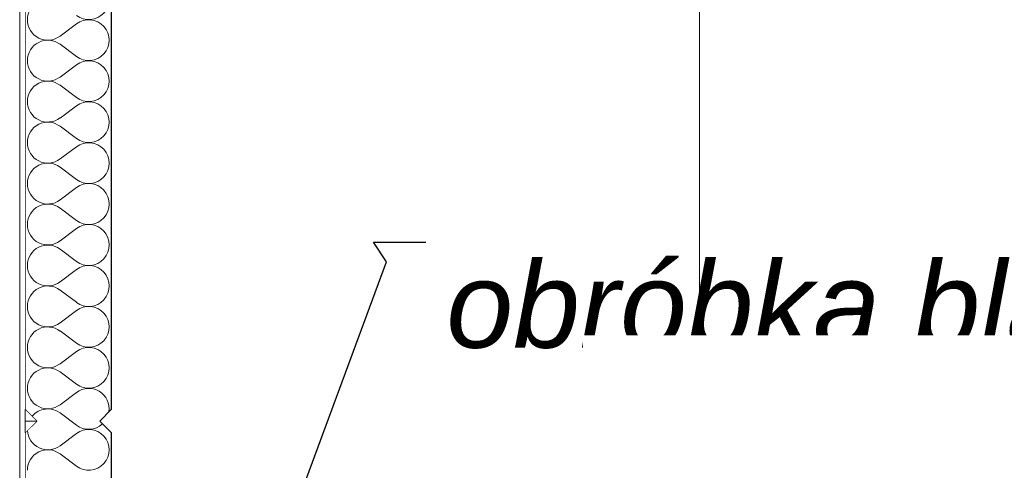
# Model space of a CAD drawing. Header units: millimetres. Extents: x -12989 to 381814, y -50461 to 30884.
# Tile 91 of 111: x 378376 to 380095, y -44746 to -43961. Entities that reach past the tile are written whole.
import ezdxf

# ---------------------------------------------------------------- set-up
doc = ezdxf.new("R2010")
doc.units = ezdxf.units.MM
doc.header["$MEASUREMENT"] = 0
doc.linetypes.add('Wipeout_Contour', pattern=[1000, 0, -1000])
for name, color, linetype in [('AS_Belki.Import IFC', 7, 'Continuous'), ('Nowe_A__SCIANY', 7, 'Continuous'), ('Nowe_A_WYM', 7, 'Continuous')]:
    doc.layers.add(name, color=color, linetype=linetype)
for name, color, linetype, lineweight in [('AS_Belki.Import IFC_Nr_pióra__88', 7, 'Continuous', 13), ('Nowe_A__SCIANY_Nr_pióra__27', 7, 'Continuous', 25), ('Nowe_A__SCIANY_Nr_pióra__87', 7, 'Continuous', 13), ('Nowe_A_OZN_ODNOSNIKI_Nr_pióra__6', 7, 'Continuous', 13), ('Nowe_A_OZN_ODNOSNIKI_Nr_pióra__85', 7, 'Continuous', 13), ('Nowe_A_WYM_Nr_pióra__1', 7, 'Continuous', 13), ('Nowe_A_WYM_Nr_pióra__45', 7, 'Continuous', 15), ('Nowe_A_WYM_Nr_pióra__85', 7, 'Continuous', 13)]:
    doc.layers.add(name, color=color, linetype=linetype, lineweight=lineweight)
doc.layers.add('Nowe_A__SCIANY_Nr_pióra__174', color=7, linetype='Continuous', lineweight=5, true_color=0x6a6a6a)
doc.styles.add('STYL_AUTOMATYCZNY_4', font='arial.ttf')
doc.styles.add('STYL_AUTOMATYCZNY_7', font='arial.ttf')
doc.dimstyles.new('STYL_AUTOMATYCZNY__2', dxfattribs={"dimtxt": 139.999998, "dimasz": 57, "dimexe": 0.18, "dimexo": 0.0625, "dimgap": 0, "dimtad": 1, "dimdec": 0, "dimlfac": 0.1, "dimzin": 0, "dimdsep": 46, "dimtxsty": 'STYL_AUTOMATYCZNY_4', "dimblk": 'ARROWHEAD_6', "dimblk1": 'ARROWHEAD_6', "dimblk2": 'ARROWHEAD_6', "dimcen": 0.09, "dimse1": 1, "dimse2": 1, "dimclrd": 7, "dimclre": 7, "dimclrt": 7, "dimadec": 0, "dimazin": 0, "dimtfac": 1, "dimtdec": 4, "dimtmove": 0, "dimatfit": 3, "dimfxl": 0, "dimtolj": 1, "dimtzin": 0, "dimarcsym": 0})
doc.dimstyles.new('STYL_AUTOMATYCZNY__3', dxfattribs={"dimtxt": 0.18, "dimasz": 91.2, "dimexe": 0.18, "dimexo": 0.0625, "dimgap": 0, "dimtad": 0, "dimtih": 1, "dimtoh": 1, "dimdec": 4, "dimzin": 0, "dimdsep": 46, "dimcen": 0.09, "dimadec": 0, "dimazin": 0, "dimtfac": 1, "dimtdec": 4, "dimtmove": 0, "dimatfit": 3, "dimldrblk": 'ARROWHEAD_5', "dimfxl": 0, "dimtolj": 1, "dimtzin": 0, "dimarcsym": 0})

# ---------------------------------------------------------------- blocks, each defined once
blk = doc.blocks.new('*X11', base_point=(363535.4, -45960.6))
at = {"layer": 'Nowe_A__SCIANY_Nr_pióra__174', "color": 251, "linetype": 'Continuous', "lineweight": 5, "true_color": 0x6a6a6a}
for p, q in [((378474.7, -43967.7), (378446.1, -43989.2)), ((378474.7, -44024.9), (378446.1, -44003.4)), ((378474.7, -44039.2), (378446.1, -44060.6)), ((378474.7, -44096.3), (378446.1, -44074.9)), ((378474.7, -44110.6), (378446.1, -44132)), ((378474.7, -44167.7), (378446.1, -44146.3)), ((378474.7, -44182), (378446.1, -44203.4)), ((378474.7, -44239.2), (378446.1, -44217.7)), ((378474.7, -44253.4), (378446.1, -44274.9)), ((378474.7, -44310.6), (378446.1, -44289.2)), ((378474.7, -44324.9), (378446.1, -44346.3)), ((378474.7, -44382), (378446.1, -44360.6)), ((378474.7, -44396.3), (378446.1, -44417.7)), ((378474.7, -44453.4), (378446.1, -44432)), ((378474.7, -44467.7), (378446.1, -44489.2)), ((378474.7, -44524.9), (378446.1, -44503.4)), ((378474.7, -44539.2), (378446.1, -44560.6)), ((378474.7, -44596.3), (378446.1, -44574.9)), ((378474.7, -44610.6), (378446.1, -44632)), ((378474.7, -44667.7), (378446.1, -44646.3)), ((378474.7, -44682), (378446.1, -44703.4)), ((378474.7, -44739.2), (378446.1, -44717.7))]:
    blk.add_line(p, q, dxfattribs=at)
for centre, start, end in [((378496.1, -43924.9), 233.1301, 126.8699), ((378424.7, -43960.6), 53.1301, 180), ((378424.7, -43960.6), 180, 306.8699), ((378496.1, -43996.3), 233.1301, 126.8699), ((378424.7, -44032), 53.1301, 180), ((378424.7, -44032), 180, 306.8699), ((378496.1, -44067.7), 233.1301, 126.8699), ((378424.7, -44103.4), 53.1301, 180), ((378424.7, -44103.4), 180, 306.8699), ((378496.1, -44139.2), 233.1301, 126.8699), ((378424.7, -44174.9), 53.1301, 180), ((378424.7, -44174.9), 180, 306.8699), ((378496.1, -44210.6), 233.1301, 126.8699), ((378424.7, -44246.3), 53.1301, 180), ((378424.7, -44246.3), 180, 306.8699), ((378496.1, -44282), 233.1301, 126.8699), ((378424.7, -44317.7), 53.1301, 180), ((378424.7, -44317.7), 180, 306.8699), ((378496.1, -44353.4), 233.1301, 126.8699), ((378424.7, -44389.2), 53.1301, 180), ((378424.7, -44389.2), 180, 306.8699), ((378496.1, -44424.9), 233.1301, 126.8699), ((378424.7, -44460.6), 53.1301, 180), ((378424.7, -44460.6), 180, 306.8699), ((378496.1, -44496.3), 233.1301, 126.8699), ((378424.7, -44532), 53.1301, 180), ((378424.7, -44532), 180, 306.8699), ((378496.1, -44567.7), 233.1301, 126.8699), ((378424.7, -44603.4), 53.1301, 180), ((378424.7, -44603.4), 180, 306.8699), ((378496.1, -44639.2), 351.2832, 126.8699), ((378424.7, -44674.9), 53.1301, 140.6813), ((378424.7, -44674.9), 183.3422, 306.8699), ((378496.1, -44639.2), 233.1301, 312.5684), ((378496.1, -44710.6), 233.1301, 126.8699), ((378424.7, -44746.3), 53.1301, 180)]:
    blk.add_arc(centre, 35.7, start, end, dxfattribs=at)
blk = doc.blocks.new('ElemPrzekroju_2_1', base_point=(363535.4, -45960.6))
at = {"color": 254, "linetype": 'Wipeout_Contour', "lineweight": 0, "ltscale": 13711763.05089712}
blk.add_wipeout([(378535.4, -40640.6), (378535.4, -40104.9), (378385.4, -40064.8), (378385.4, -40640.6), (378405.4, -40660.6), (378385.4, -40680.6), (378385.4, -41640.6), (378405.4, -41660.6), (378385.4, -41680.6), (378385.4, -42640.6), (378405.4, -42660.6), (378385.4, -42680.6), (378385.4, -43640.6), (378405.4, -43660.6), (378385.4, -43680.6), (378385.4, -44640.6), (378405.4, -44660.6), (378385.4, -44680.6), (378385.4, -45640.6), (378405.4, -45660.6), (378515.4, -45660.6), (378535.4, -45640.6), (378535.4, -44680.6), (378515.4, -44660.6), (378535.4, -44640.6), (378535.4, -43680.6), (378515.4, -43660.6), (378535.4, -43640.6), (378535.4, -42680.6), (378515.4, -42660.6), (378535.4, -42640.6), (378535.4, -41680.6), (378515.4, -41660.6), (378535.4, -41640.6), (378535.4, -40680.6), (378515.4, -40660.6)], dxfattribs=at).dxf.layer = 'Nowe_A__SCIANY'
at = {"layer": 'Nowe_A__SCIANY_Nr_pióra__27', "color": 7, "linetype": 'Continuous', "lineweight": 25}
for p, q in [((378385.4, -43680.6), (378385.4, -44640.6)), ((378535.4, -43680.6), (378535.4, -44640.6)), ((378385.4, -44640.6), (378405.4, -44660.6)), ((378535.4, -44640.6), (378515.4, -44660.6)), ((378405.4, -44660.6), (378385.4, -44680.6)), ((378515.4, -44660.6), (378535.4, -44680.6)), ((378385.4, -44680.6), (378385.4, -45640.6)), ((378535.4, -44680.6), (378535.4, -45640.6))]:
    blk.add_line(p, q, dxfattribs=at)
at = {"layer": 'Nowe_A__SCIANY', "lineweight": 0}
blk.add_blockref('*X11', (363535.4, -45960.6), dxfattribs=at)
blk = doc.blocks.new('ElemPrzekroju_3_1', base_point=(363535.4, -45960.6))
at = {"color": 254, "linetype": 'Wipeout_Contour', "lineweight": 0, "ltscale": 1143053.831060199}
blk.add_wipeout([(378385.4, -44640.6), (378385.4, -44660.6), (378405.4, -44660.6)], dxfattribs=at).dxf.layer = 'Nowe_A__SCIANY'
at = {"color": 254, "linetype": 'Wipeout_Contour', "lineweight": 0, "ltscale": 1143058.40246955}
blk.add_wipeout([(378405.4, -44660.6), (378385.4, -44660.6), (378385.4, -44680.6)], dxfattribs=at).dxf.layer = 'Nowe_A__SCIANY'
at = {"layer": 'Nowe_A__SCIANY_Nr_pióra__87', "color": 7, "linetype": 'Continuous', "lineweight": 13}
blk.add_line((378385.4, -44660.6), (378405.4, -44660.6), dxfattribs=at)
blk = doc.blocks.new('ElemPrzekroju_109_1', base_point=(363535.4, -45960.6))
at = {"color": 254, "linetype": 'Wipeout_Contour', "lineweight": 0, "ltscale": 1523297.467144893}
blk.add_wipeout([(378375.6, -40323.3), (378375.6, -45660.6), (378385.4, -45660.6), (378385.4, -40325.9)], dxfattribs=at).dxf.layer = 'AS_Belki.Import IFC'
at = {"layer": 'AS_Belki.Import IFC_Nr_pióra__88', "color": 7, "linetype": 'Continuous', "lineweight": 13}
for p, q in [((378375.6, -45660.6), (378375.6, -40323.3)), ((378385.4, -44680.6), (378385.4, -44640.6))]:
    blk.add_line(p, q, dxfattribs=at)
blk = doc.blocks.new('*D188', base_point=(363535.4, -45960.6))
at = {"layer": 'Nowe_A_WYM_Nr_pióra__45', "color": 7, "linetype": 'Continuous', "lineweight": 15}
for p, q in [((379532.7, -39937.4), (379592.7, -39997.4)), ((379532.7, -45950.6), (379592.7, -46010.6))]:
    blk.add_line(p, q, dxfattribs=at)
at = {"layer": 'Nowe_A_WYM_Nr_pióra__85', "color": 7, "linetype": 'Continuous', "lineweight": 13}
for p, q in [((379619, -39967.4), (379506.5, -39967.4)), ((379562.7, -45980.6), (379562.7, -39967.4)), ((379619, -45980.6), (379506.5, -45980.6)), ((379562.7, -46025.6), (379562.7, -45980.6))]:
    blk.add_line(p, q, dxfattribs=at)
at = {"layer": 'Nowe_A_WYM_Nr_pióra__1', "color": 7, "lineweight": 13, "insert": (379534.7, -43134.2), "char_height": 140, "attachment_point": 7, "rotation": 90, "style": 'STYL_AUTOMATYCZNY_4'}
blk.add_mtext('\\A1;{\\pql;\\fArial|b0|i0|c238|p0;\\W1.000000;601}', dxfattribs=at)
blk = doc.blocks.new('ARROWHEAD_6')
at = {"color": 0, "linetype": 'Continuous', "lineweight": 0}
for p, q in [((-0.5, -0.5), (0.5, 0.5)), ((0, 0), (-1, 0))]:
    blk.add_line(p, q, dxfattribs=at)
blk = doc.blocks.new('ARROWHEAD_5')
at = {"linetype": 'Continuous', "lineweight": 0}
blk.add_hatch(color=0, dxfattribs=at).paths.add_polyline_path([(-1, 0.2679), (0, 0), (-1, -0.2679)])
at = {"color": 0, "linetype": 'Continuous', "lineweight": 0}
blk.add_line((0, 0), (-1, 0), dxfattribs=at)
blk = doc.blocks.new('*D228', base_point=(363535.4, -45960.6))
at = {"layer": 'Nowe_A_WYM_Nr_pióra__45', "color": 7, "linetype": 'Continuous', "lineweight": 15}
for p, q in [((371410.9, -38783.8), (371350.9, -38723.8)), ((371350.9, -45930.6), (371410.9, -45990.6))]:
    blk.add_line(p, q, dxfattribs=at)
at = {"layer": 'Nowe_A_WYM_Nr_pióra__85', "color": 7, "linetype": 'Continuous', "lineweight": 13}
for p, q in [((371380.9, -38753.8), (371380.9, -38708.8)), ((371437.2, -38753.8), (371324.7, -38753.8)), ((371380.9, -45960.6), (371380.9, -38753.8)), ((371437.2, -45960.6), (371324.7, -45960.6))]:
    blk.add_line(p, q, dxfattribs=at)
at = {"layer": 'Nowe_A_WYM_Nr_pióra__1', "color": 7, "lineweight": 13, "insert": (371352.9, -42517.4), "char_height": 140, "attachment_point": 7, "rotation": 90, "style": 'STYL_AUTOMATYCZNY_4'}
blk.add_mtext('\\A1;{\\pql;\\fArial|b0|i0|c238|p0;\\W1.000000;721}', dxfattribs=at)

msp = doc.modelspace()

# ---------------------------------------------------------------- block references
at = {"layer": 'Nowe_A__SCIANY', "lineweight": 0}
msp.add_blockref('ElemPrzekroju_2_1', (363535.4, -45960.6), dxfattribs=at)

# ---------------------------------------------------------------- texts
at = {"layer": 'Nowe_A_OZN_ODNOSNIKI_Nr_pióra__6', "color": 7, "linetype": 'Continuous', "lineweight": 13, "insert": (379120.6, -44382.6), "char_height": 150, "attachment_point": 1, "style": 'STYL_AUTOMATYCZNY_7'}
msp.add_mtext('\\A1;{\\pql;\\fArial|b0|i1|c238|p0;\\W1.000000;obróbka blacharska}', dxfattribs=at)

# ---------------------------------------------------------------- dimensions: what is measured, and where the dimension line sits
at = {"layer": 'Nowe_A_WYM', "color": 7, "linetype": 'Continuous', "lineweight": 13}
dim = msp.add_linear_dim(base=(379562.7, -39967.4), p1=(379135.4, -45980.6), p2=(379562.7, -39967.4), angle=90, dimstyle='STYL_AUTOMATYCZNY__2', dxfattribs=at)
dim.commit()
dim.dimension.update_dxf_attribs({"geometry": '*D188', "text_midpoint": (379464.7, -42974.3), "dimtype": 160, "text_rotation": 90})

# ---------------------------------------------------------------- next in the draw order: block references
at = {"layer": 'Nowe_A__SCIANY', "lineweight": 0}
msp.add_blockref('ElemPrzekroju_3_1', (363535.4, -45960.6), dxfattribs=at)

# ---------------------------------------------------------------- next in the draw order: leaders
at = {"layer": 'Nowe_A_OZN_ODNOSNIKI_Nr_pióra__85', "color": 7, "linetype": 'Continuous', "lineweight": 13, "annotation_type": 0, "has_hookline": 1, "hookline_direction": 0, "text_width": 1810.5}
msp.add_leader([(378535.4, -45680.6), (379016.2, -44382.6), (378993.4, -44348.3), (379084.6, -44348.3)], dimstyle='STYL_AUTOMATYCZNY__3', dxfattribs=at)

# ---------------------------------------------------------------- next in the draw order: block references
at = {"layer": 'AS_Belki.Import IFC', "lineweight": 0}
msp.add_blockref('ElemPrzekroju_109_1', (363535.4, -45960.6), dxfattribs=at)

# ---------------------------------------------------------------- next in the draw order: wipeouts: each hides what was drawn before it
at = {"color": 7, "linetype": 'Wipeout_Contour', "lineweight": 13, "ltscale": 1914141.93015727}
msp.add_wipeout([(379359, -44818.4), (381486.8, -44818.4), (381486.8, -44510.7), (379359, -44510.7)], dxfattribs=at).dxf.layer = 'Nowe_A_OZN_ODNOSNIKI_Nr_pióra__6'

# ---------------------------------------------------------------- next in the draw order: dimensions: what is measured, and where the dimension line sits
at = {"layer": 'Nowe_A_WYM', "color": 7, "linetype": 'Continuous', "lineweight": 13}
dim = msp.add_linear_dim(base=(371380.9, -38753.8), p1=(381359.7, -45960.6), p2=(371035.4, -38753.8), angle=90, dimstyle='STYL_AUTOMATYCZNY__2', dxfattribs=at)
dim.commit()
dim.dimension.update_dxf_attribs({"geometry": '*D228', "text_midpoint": (371282.9, -42357.5), "dimtype": 160, "text_rotation": 90})

doc.saveas('drawing.dxf')
